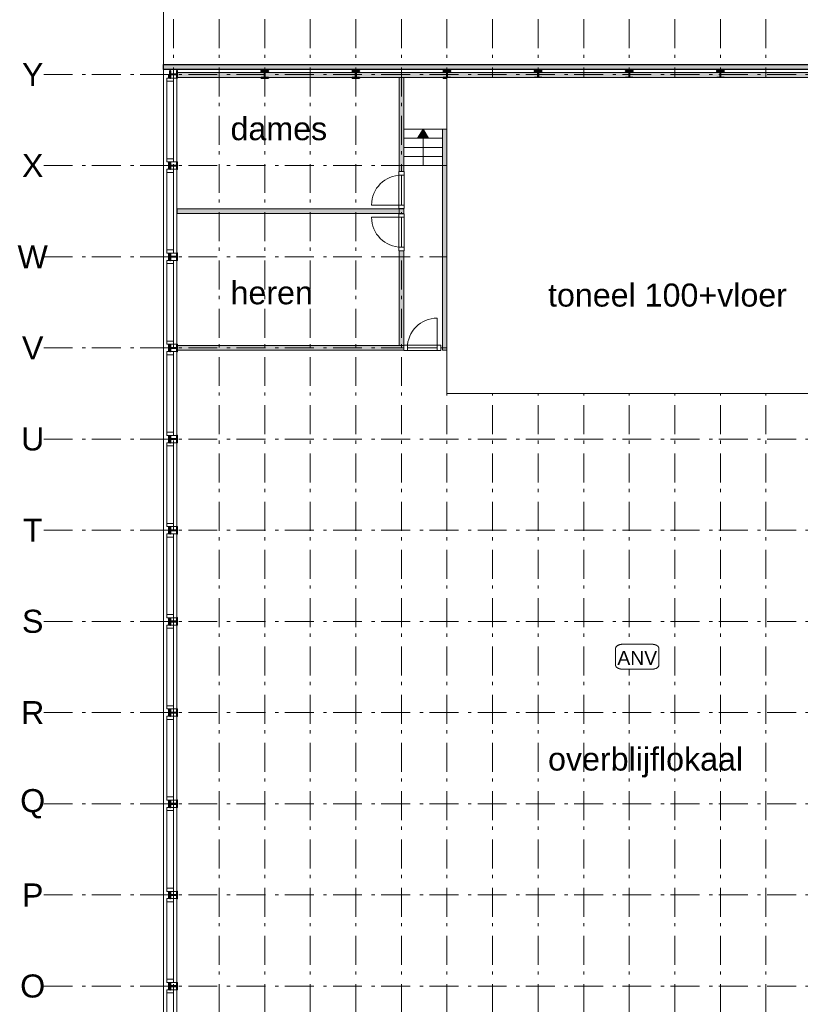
# Model space of a CAD drawing. Header units: millimetres. Extents: x -25849 to 35600, y -19165 to 63250.
# Tile 6 of 10: x -25427 to -8296, y 8002 to 29600. Entities that reach past the tile are written whole.
import ezdxf

# ---------------------------------------------------------------- set-up
doc = ezdxf.new("R2010")
doc.units = ezdxf.units.MM
doc.header["$LTSCALE"] = 1016
doc.linetypes.add('STYLE_06', pattern=[1.04164, 0.625, -0.20828, 0.06943, -0.13893])
for name, color, linetype, lineweight in [('Binnenpuien', 47, 'Continuous', 18), ('Binnenwanden', 7, 'Continuous', 13), ('Brandinstallaties', 7, 'Continuous', 18), ('Geen', 7, 'Continuous', 18), ('Gevelmetselwerk', 7, 'Continuous', 25), ('Gevelpui', 8, 'Continuous', 18), ('Staalconstructie', 7, 'Continuous', 18), ('Tekst', 7, 'Continuous', 18)]:
    doc.layers.add(name, color=color, linetype=linetype, lineweight=lineweight)
doc.styles.add('Arial', font='Arial')

# ---------------------------------------------------------------- blocks, each defined once
blk = doc.blocks.new('Groep')
at = {"layer": 'Geen', "color": 7, "char_height": 506, "attachment_point": 5, "line_spacing_factor": 0.966482, "style": 'Arial'}
for s, insert in [('Y', (-25142, 28400)), ('X', (-25142, 26400)), ('W', (-25142, 24400)), ('V', (-25142, 22400)), ('U', (-25142, 20400)), ('T', (-25142, 18400)), ('S', (-25142, 16400)), ('R', (-25142, 14400)), ('Q', (-25142, 12400)), ('P', (-25142, 10400)), ('O', (-25142, 8400))]:
    blk.add_mtext(s, dxfattribs=dict(at, insert=insert))
blk = doc.blocks.new('Gevelpui 2000')
at = {"layer": 'Gevelpui', "color": 7, "lineweight": 5}
blk.add_line((-110, 1000), (-110, -1000), dxfattribs=at)
at = {"color": 7, "lineweight": 5}
blk.add_wipeout([(0, 920), (70, 920), (70, -920), (0, -920)], dxfattribs=at).dxf.layer = 'Gevelpui'
at = {"layer": 'Gevelpui', "color": 7, "lineweight": 5}
blk.add_lwpolyline([(0, 920), (70, 920), (70, -920), (0, -920)], close=True, dxfattribs=at)
at = {"color": 7, "lineweight": 13}
blk.add_wipeout([(-150, 920), (0, 920), (0, -920), (-150, -920)], dxfattribs=at).dxf.layer = 'Gevelpui'
at = {"layer": 'Gevelpui', "color": 7, "lineweight": 13}
blk.add_lwpolyline([(-150, 920), (0, 920), (0, -920), (-150, -920)], close=True, dxfattribs=at)
at = {"color": 7, "lineweight": 13}
for points in [[(-150, 920), (0, 920), (0, 850), (-150, 850)], [(-150, -850), (0, -850), (0, -920), (-150, -920)]]:
    blk.add_wipeout(points, dxfattribs=at).dxf.layer = 'Gevelpui'
at = {"layer": 'Gevelpui', "color": 7, "lineweight": 5}
blk.add_line((-220, 1000), (-220, -1000), dxfattribs=at)
at = {"layer": 'Gevelpui', "color": 7, "lineweight": 13}
for points in [[(-150, 920), (0, 920), (0, 850), (-150, 850)], [(-150, -850), (0, -850), (0, -920), (-150, -920)]]:
    blk.add_lwpolyline(points, close=True, dxfattribs=at)
blk = doc.blocks.new('IPE 160')
at = {"color": 7, "linetype": 'Continuous', "lineweight": 35}
blk.add_wipeout([(5, 80), (80, 80), (80, 70), (15, 70), (15, 70), (15, 70), (14, 70), (14, 70), (14, 70), (14, 70), (13, 70), (13, 70), (13, 70), (13, 70), (12, 70), (12, 70), (12, 69), (12, 69), (11, 69), (11, 69), (11, 69), (11, 69), (11, 69), (10, 69), (10, 69), (10, 69), (10, 68), (9, 68), (9, 68), (9, 68), (9, 68), (9, 68), (8, 68), (8, 67), (8, 67), (8, 67), (8, 67), (8, 67), (7, 67), (7, 66), (7, 66), (7, 66), (7, 66), (7, 66), (7, 65), (6, 65), (6, 65), (6, 65), (6, 64), (6, 64), (6, 64), (6, 64), (6, 64), (6, 63), (6, 63), (5, 63), (5, 63), (5, 62), (5, 62), (5, 62), (5, 62), (5, 61), (5, 61), (5, 61), (5, 61), (5, 60), (5, 60), (5, 60), (5, 0), (5, -60), (5, -60), (5, -60), (5, -61), (5, -61), (5, -61), (5, -61), (5, -62), (5, -62), (5, -62), (5, -62), (5, -63), (5, -63), (6, -63), (6, -63), (6, -64), (6, -64), (6, -64), (6, -64), (6, -64), (6, -65), (6, -65), (6, -65), (7, -65), (7, -66), (7, -66), (7, -66), (7, -66), (7, -66), (7, -67), (8, -67), (8, -67), (8, -67), (8, -67), (8, -67), (8, -68), (9, -68), (9, -68), (9, -68), (9, -68), (9, -68), (10, -68), (10, -69), (10, -69), (10, -69), (11, -69), (11, -69), (11, -69), (11, -69), (11, -69), (12, -69), (12, -69), (12, -70), (12, -70), (13, -70), (13, -70), (13, -70), (13, -70), (14, -70), (14, -70), (14, -70), (14, -70), (15, -70), (15, -70), (15, -70), (80, -70), (80, -80), (-80, -80), (-80, -70), (-15, -70), (-15, -70), (-15, -70), (-14, -70), (-14, -70), (-14, -70), (-14, -70), (-13, -70), (-13, -70), (-13, -70), (-13, -70), (-12, -70), (-12, -70), (-12, -69), (-12, -69), (-11, -69), (-11, -69), (-11, -69), (-11, -69), (-11, -69), (-10, -69), (-10, -69), (-10, -69), (-10, -68), (-9, -68), (-9, -68), (-9, -68), (-9, -68), (-9, -68), (-8, -68), (-8, -67), (-8, -67), (-8, -67), (-8, -67), (-8, -67), (-7, -67), (-7, -66), (-7, -66), (-7, -66), (-7, -66), (-7, -66), (-7, -65), (-6, -65), (-6, -65), (-6, -65), (-6, -64), (-6, -64), (-6, -64), (-6, -64), (-6, -64), (-6, -63), (-6, -63), (-5, -63), (-5, -63), (-5, -62), (-5, -62), (-5, -62), (-5, -62), (-5, -61), (-5, -61), (-5, -61), (-5, -61), (-5, -60), (-5, -60), (-5, -60), (-5, 0), (-5, 60), (-5, 60), (-5, 60), (-5, 61), (-5, 61), (-5, 61), (-5, 61), (-5, 62), (-5, 62), (-5, 62), (-5, 62), (-5, 63), (-5, 63), (-6, 63), (-6, 63), (-6, 64), (-6, 64), (-6, 64), (-6, 64), (-6, 64), (-6, 65), (-6, 65), (-6, 65), (-7, 65), (-7, 66), (-7, 66), (-7, 66), (-7, 66), (-7, 66), (-7, 67), (-8, 67), (-8, 67), (-8, 67), (-8, 67), (-8, 67), (-8, 68), (-9, 68), (-9, 68), (-9, 68), (-9, 68), (-9, 68), (-10, 68), (-10, 69), (-10, 69), (-10, 69), (-11, 69), (-11, 69), (-11, 69), (-11, 69), (-11, 69), (-12, 69), (-12, 69), (-12, 70), (-12, 70), (-13, 70), (-13, 70), (-13, 70), (-13, 70), (-14, 70), (-14, 70), (-14, 70), (-14, 70), (-15, 70), (-15, 70), (-15, 70), (-80, 70), (-80, 80), (-5, 80)], dxfattribs=at).dxf.layer = 'Staalconstructie'
at = {"layer": 'Staalconstructie', "color": 7, "linetype": 'Continuous', "lineweight": 35, "flags": 128}
blk.add_lwpolyline([(5, 80), (80, 80), (80, 70), (15, 70, 0.414214), (5, 60), (5, -60, 0.414214), (15, -70), (80, -70), (80, -80), (-80, -80), (-80, -70), (-15, -70, 0.414214), (-5, -60), (-5, 60, 0.414214), (-15, 70), (-80, 70), (-80, 80), (-5, 80)], format="xyb", close=True, dxfattribs=at)
blk = doc.blocks.new('Binnendeur 815')
blk.add_wipeout([(80, 0), (80, 16), (81, 32), (82, 48), (83, 64), (85, 80), (87, 96), (90, 112), (93, 128), (96, 144), (100, 159), (104, 175), (108, 190), (113, 205), (118, 221), (124, 236), (130, 251), (136, 265), (143, 280), (150, 294), (157, 309), (165, 323), (173, 337), (182, 350), (190, 364), (199, 377), (209, 390), (219, 403), (229, 416), (239, 428), (250, 440), (261, 452), (272, 463), (283, 474), (295, 485), (307, 496), (319, 506), (332, 516), (345, 526), (358, 536), (371, 545), (385, 553), (398, 562), (412, 570), (426, 578), (441, 585), (455, 592), (470, 599), (484, 605), (499, 611), (514, 617), (530, 622), (545, 627), (560, 631), (576, 635), (591, 639), (607, 642), (623, 645), (639, 648), (655, 650), (671, 652), (687, 653), (703, 654), (719, 655), (735, 655), (735, 0)]).dxf.layer = 'Binnenpuien'
at = {"layer": 'Binnenpuien'}
blk.add_arc((735, 0), 655, 90, 180, dxfattribs=at)
blk.add_wipeout([(0, 60), (815, 60), (815, -60), (0, -60)]).dxf.layer = 'Binnenpuien'
blk.add_lwpolyline([(0, 60), (815, 60), (815, -60), (0, -60)], close=True, dxfattribs=at)
blk.add_wipeout([(735, 60), (815, 60), (815, -60), (735, -60)]).dxf.layer = 'Binnenpuien'
for p, q in [((735, 0), (735, 655)), ((80, 0), (735, 0))]:
    blk.add_line(p, q, dxfattribs=at)
blk.add_lwpolyline([(735, 60), (815, 60), (815, -60), (735, -60)], close=True, dxfattribs=at)
blk.add_wipeout([(0, 60), (80, 60), (80, -60), (0, -60)]).dxf.layer = 'Binnenpuien'
blk.add_lwpolyline([(0, 60), (80, 60), (80, -60), (0, -60)], close=True, dxfattribs=at)
blk = doc.blocks.new('Groep-14')
blk.add_wipeout([(-17000, 26600), (-16150, 26600), (-16150, 26400), (-17000, 26400)]).dxf.layer = 'Geen'
at = {"layer": 'Geen'}
blk.add_lwpolyline([(-17000, 26600), (-16150, 26600), (-16150, 26400), (-17000, 26400)], close=True, dxfattribs=at)
blk.add_wipeout([(-17000, 26800), (-16150, 26800), (-16150, 26600), (-17000, 26600)]).dxf.layer = 'Geen'
blk.add_lwpolyline([(-17000, 26800), (-16150, 26800), (-16150, 26600), (-17000, 26600)], close=True, dxfattribs=at)
blk.add_wipeout([(-17000, 27000), (-16150, 27000), (-16150, 26800), (-17000, 26800)]).dxf.layer = 'Geen'
blk.add_lwpolyline([(-17000, 27000), (-16150, 27000), (-16150, 26800), (-17000, 26800)], close=True, dxfattribs=at)
blk.add_wipeout([(-17000, 27200), (-16150, 27200), (-16150, 27000), (-17000, 27000)]).dxf.layer = 'Geen'
at = {"layer": 'Geen', "linetype": 'Continuous', "lineweight": 0}
for points in [[(-16575, 27200), (-16695, 27000), (-16575, 27000)], [(-16575, 27200), (-16455, 27000), (-16575, 27000)]]:
    blk.add_hatch(color=7, dxfattribs=at).paths.add_polyline_path(points)
at = {"layer": 'Geen'}
blk.add_line((-16575, 27200), (-16575, 26400), dxfattribs=at)
for points in [[(-17000, 27200), (-16150, 27200), (-16150, 27000), (-17000, 27000)], [(-16575, 27200), (-16695, 27000), (-16575, 27000)], [(-16575, 27200), (-16455, 27000), (-16575, 27000)]]:
    blk.add_lwpolyline(points, close=True, dxfattribs=at)
blk = doc.blocks.new('ANV')
at = {"color": 7, "lineweight": 18}
blk.add_wipeout([(317, 274), (321, 274), (324, 274), (328, 274), (332, 274), (336, 274), (340, 273), (344, 273), (348, 272), (351, 272), (355, 272), (359, 271), (363, 270), (366, 270), (370, 269), (374, 268), (377, 267), (381, 266), (384, 265), (388, 264), (391, 263), (395, 262), (398, 261), (401, 260), (405, 259), (408, 258), (411, 256), (414, 255), (417, 253), (420, 252), (423, 251), (426, 249), (429, 247), (431, 246), (434, 244), (437, 243), (439, 241), (441, 239), (444, 237), (446, 235), (448, 234), (450, 232), (452, 230), (454, 228), (456, 226), (458, 224), (460, 222), (461, 220), (463, 218), (464, 216), (466, 214), (467, 212), (468, 209), (469, 207), (470, 205), (471, 203), (472, 201), (473, 198), (473, 196), (474, 194), (474, 192), (475, 190), (475, 187), (475, 185), (475, 183), (475, -183), (475, -185), (475, -187), (475, -190), (474, -192), (474, -194), (473, -196), (473, -198), (472, -201), (471, -203), (470, -205), (469, -207), (468, -209), (467, -212), (466, -214), (464, -216), (463, -218), (461, -220), (460, -222), (458, -224), (456, -226), (454, -228), (452, -230), (450, -232), (448, -234), (446, -235), (444, -237), (441, -239), (439, -241), (437, -243), (434, -244), (431, -246), (429, -247), (426, -249), (423, -251), (420, -252), (417, -253), (414, -255), (411, -256), (408, -258), (405, -259), (401, -260), (398, -261), (395, -262), (391, -263), (388, -264), (384, -265), (381, -266), (377, -267), (374, -268), (370, -269), (366, -270), (363, -270), (359, -271), (355, -272), (351, -272), (348, -272), (344, -273), (340, -273), (336, -274), (332, -274), (328, -274), (324, -274), (321, -274), (317, -274), (-317, -274), (-321, -274), (-324, -274), (-328, -274), (-332, -274), (-336, -274), (-340, -273), (-344, -273), (-348, -272), (-351, -272), (-355, -272), (-359, -271), (-363, -270), (-366, -270), (-370, -269), (-374, -268), (-377, -267), (-381, -266), (-384, -265), (-388, -264), (-391, -263), (-395, -262), (-398, -261), (-401, -260), (-405, -259), (-408, -258), (-411, -256), (-414, -255), (-417, -253), (-420, -252), (-423, -251), (-426, -249), (-429, -247), (-431, -246), (-434, -244), (-437, -243), (-439, -241), (-441, -239), (-444, -237), (-446, -235), (-448, -234), (-450, -232), (-452, -230), (-454, -228), (-456, -226), (-458, -224), (-460, -222), (-461, -220), (-463, -218), (-464, -216), (-466, -214), (-467, -212), (-468, -209), (-469, -207), (-470, -205), (-471, -203), (-472, -201), (-473, -198), (-473, -196), (-474, -194), (-474, -192), (-475, -190), (-475, -187), (-475, -185), (-475, -183), (-475, 183), (-475, 185), (-475, 187), (-475, 190), (-474, 192), (-474, 194), (-473, 196), (-473, 198), (-472, 201), (-471, 203), (-470, 205), (-469, 207), (-468, 209), (-467, 212), (-466, 214), (-464, 216), (-463, 218), (-461, 220), (-460, 222), (-458, 224), (-456, 226), (-454, 228), (-452, 230), (-450, 232), (-448, 234), (-446, 235), (-444, 237), (-441, 239), (-439, 241), (-437, 243), (-434, 244), (-431, 246), (-429, 247), (-426, 249), (-423, 251), (-420, 252), (-417, 253), (-414, 255), (-411, 256), (-408, 258), (-405, 259), (-401, 260), (-398, 261), (-395, 262), (-391, 263), (-388, 264), (-384, 265), (-381, 266), (-377, 267), (-374, 268), (-370, 269), (-366, 270), (-363, 270), (-359, 271), (-355, 272), (-351, 272), (-348, 272), (-344, 273), (-340, 273), (-336, 274), (-332, 274), (-328, 274), (-324, 274), (-321, 274), (-317, 274)], dxfattribs=at).dxf.layer = 'Brandinstallaties'
at = {"layer": 'Brandinstallaties', "color": 7, "lineweight": 18}
blk.add_open_spline([(317, 274), (359, 274), (433, 250), (475, 207), (475, 183), (475, 0), (475, -183), (475, -207), (433, -250), (359, -274), (317, -274), (0, -274), (-317, -274), (-359, -274), (-433, -250), (-475, -207), (-475, -183), (-475, 0), (-475, 183), (-475, 207), (-433, 250), (-359, 274), (-317, 274), (0, 274), (317, 274)], degree=2, knots=[0, 0, 0, 1, 2, 3, 3, 4, 4, 5, 6, 7, 7, 8, 8, 9, 10, 11, 11, 12, 12, 13, 14, 15, 15, 16, 16, 16], dxfattribs=at)
at = {"layer": 'Brandinstallaties', "color": 7, "insert": (-435, -26), "char_height": 303.4, "attachment_point": 4, "line_spacing_factor": 0.966482, "style": 'Arial'}
blk.add_mtext('ANV', dxfattribs=at)

msp = doc.modelspace()

# ---------------------------------------------------------------- hatches: boundary and pattern name
at = {"layer": 'Binnenwanden', "linetype": 'Continuous', "lineweight": 0}
for points in [[(-17100, 28330), (-17000, 28330), (-17000, 22450), (-17100, 22450)], [(-16150, 27200), (-16050, 27200), (-16050, 22350), (-16150, 22350)]]:
    msp.add_hatch(color=7, dxfattribs=at).paths.add_polyline_path(points)

# ---------------------------------------------------------------- linework, layer by layer
at = {"layer": 'Binnenwanden'}
for points in [[(-17100, 28330), (-17000, 28330), (-17000, 22450), (-17100, 22450)], [(-16150, 27200), (-16050, 27200), (-16050, 22350), (-16150, 22350)]]:
    msp.add_lwpolyline(points, close=True, dxfattribs=at)
at = {"layer": 'Geen', "color": 8, "linetype": 'Continuous', "lineweight": 5}
msp.add_line((-22270, -18650), (-22270, 63250), dxfattribs=at)
at = {"layer": 'Geen', "color": 1, "linetype": 'STYLE_06', "lineweight": 13}
for p, q in [((-22050, -18650), (-22050, 63250)), ((-21050, -18650), (-21050, 63250)), ((-20050, -18650), (-20050, 63250)), ((-19050, -18650), (-19050, 63250)), ((-18050, -18650), (-18050, 63250)), ((-17050, -18650), (-17050, 63250)), ((-16050, -18650), (-16050, 63250)), ((-15050, -18650), (-15050, 63250)), ((-14050, -18650), (-14050, 63250)), ((-13050, -18650), (-13050, 63250)), ((-12050, -18650), (-12050, 63250)), ((-11050, -18650), (-11050, 63250)), ((-10050, -18650), (-10050, 63250)), ((-9050, -18650), (-9050, 63250)), ((-24900, 28400), (7200, 28400)), ((-24900, 26400), (7200, 26400)), ((-24900, 24400), (7200, 24400)), ((-24900, 22400), (7200, 22400)), ((-24900, 20400), (7200, 20400)), ((-24900, 18400), (7200, 18400)), ((-24900, 16400), (7200, 16400)), ((-24900, 14400), (7200, 14400)), ((-24900, 12400), (7200, 12400)), ((-24900, 10400), (7200, 10400)), ((-24900, 8400), (7200, 8400))]:
    msp.add_line(p, q, dxfattribs=at)

# ---------------------------------------------------------------- block references
at = {"layer": 'Geen', "color": 7}
msp.add_blockref('Groep', (0, 0), dxfattribs=at)

# ---------------------------------------------------------------- texts
at = {"layer": 'Tekst', "color": 7, "attachment_point": 4, "line_spacing_factor": 0.966482, "style": 'Arial'}
for s, insert, char_height, width in [('dames', (-20800, 27206), 505.7, 4000), ('heren', (-20800, 23606), 505.7, 4000), ('overblijflokaal', (-13832, 13306), 505.74, 5432.14)]:
    msp.add_mtext(s, dxfattribs=dict(at, insert=insert, char_height=char_height, width=width))

# ---------------------------------------------------------------- next in the draw order: block references
at = {"layer": 'Brandinstallaties', "color": 7}
msp.add_blockref('ANV', (-11875, 15626), dxfattribs=at)
at = {"layer": 'Geen', "color": 7}
msp.add_blockref('Groep-14', (0, 0), dxfattribs=at)
at = {"layer": 'Gevelpui', "color": 7}
msp.add_blockref('Gevelpui 2000', (-22050, 7400), dxfattribs=at)
at = {"layer": 'Staalconstructie', "color": 7, "rotation": 180}
for p in [(-20050, 28400), (-18050, 28400), (-16050, 28400), (-14050, 28400), (-12050, 28400)]:
    msp.add_blockref('IPE 160', p, dxfattribs=at)

# ---------------------------------------------------------------- next in the draw order: block references
at = {"layer": 'Staalconstructie', "color": 7}
for p, rotation in [((-14050, 28400), 180), ((-22050, 8400), 90)]:
    msp.add_blockref('IPE 160', p, dxfattribs=dict(at, rotation=rotation))

# ---------------------------------------------------------------- next in the draw order: block references
at = {"layer": 'Gevelpui', "color": 7}
msp.add_blockref('Gevelpui 2000', (-22050, 9400), dxfattribs=at)
at = {"layer": 'Staalconstructie', "color": 7, "rotation": 180}
msp.add_blockref('IPE 160', (-14050, 28400), dxfattribs=at)

# ---------------------------------------------------------------- next in the draw order: block references
at = {"layer": 'Staalconstructie', "color": 7, "rotation": 90}
msp.add_blockref('IPE 160', (-22050, 10400), dxfattribs=at)

# ---------------------------------------------------------------- next in the draw order: block references
at = {"layer": 'Gevelpui', "color": 7}
msp.add_blockref('Gevelpui 2000', (-22050, 11400), dxfattribs=at)

# ---------------------------------------------------------------- next in the draw order: block references
at = {"layer": 'Staalconstructie', "color": 7, "rotation": 90}
msp.add_blockref('IPE 160', (-22050, 12400), dxfattribs=at)

# ---------------------------------------------------------------- next in the draw order: block references
at = {"layer": 'Gevelpui', "color": 7}
msp.add_blockref('Gevelpui 2000', (-22050, 13400), dxfattribs=at)

# ---------------------------------------------------------------- next in the draw order: block references
at = {"layer": 'Staalconstructie', "color": 7, "rotation": 90}
msp.add_blockref('IPE 160', (-22050, 14400), dxfattribs=at)

# ---------------------------------------------------------------- next in the draw order: block references
at = {"layer": 'Gevelpui', "color": 7}
msp.add_blockref('Gevelpui 2000', (-22050, 15400), dxfattribs=at)

# ---------------------------------------------------------------- next in the draw order: block references
at = {"layer": 'Staalconstructie', "color": 7, "rotation": 90}
msp.add_blockref('IPE 160', (-22050, 16400), dxfattribs=at)

# ---------------------------------------------------------------- next in the draw order: block references
at = {"layer": 'Gevelpui', "color": 7}
msp.add_blockref('Gevelpui 2000', (-22050, 17400), dxfattribs=at)

# ---------------------------------------------------------------- next in the draw order: block references
at = {"layer": 'Staalconstructie', "color": 7, "rotation": 90}
msp.add_blockref('IPE 160', (-22050, 18400), dxfattribs=at)

# ---------------------------------------------------------------- next in the draw order: block references
at = {"layer": 'Gevelpui', "color": 7}
msp.add_blockref('Gevelpui 2000', (-22050, 19400), dxfattribs=at)

# ---------------------------------------------------------------- next in the draw order: block references
at = {"layer": 'Staalconstructie', "color": 7, "rotation": 90}
msp.add_blockref('IPE 160', (-22050, 20400), dxfattribs=at)

# ---------------------------------------------------------------- next in the draw order: block references
at = {"layer": 'Gevelpui', "color": 7}
msp.add_blockref('Gevelpui 2000', (-22050, 21400), dxfattribs=at)

# ---------------------------------------------------------------- next in the draw order: block references
at = {"layer": 'Staalconstructie', "color": 7, "rotation": 90}
msp.add_blockref('IPE 160', (-22050, 22400), dxfattribs=at)

# ---------------------------------------------------------------- next in the draw order: block references
at = {"layer": 'Gevelpui', "color": 7}
msp.add_blockref('Gevelpui 2000', (-22050, 23400), dxfattribs=at)

# ---------------------------------------------------------------- next in the draw order: hatches: boundary and pattern name
at = {"layer": 'Binnenwanden', "linetype": 'Continuous', "lineweight": 0}
msp.add_hatch(color=7, dxfattribs=at).paths.add_polyline_path([(-21970, 22450), (-17000, 22450), (-17000, 22350), (-21970, 22350)])

# ---------------------------------------------------------------- next in the draw order: linework, layer by layer
at = {"layer": 'Binnenwanden'}
msp.add_lwpolyline([(-21970, 22450), (-17000, 22450), (-17000, 22350), (-21970, 22350)], close=True, dxfattribs=at)

# ---------------------------------------------------------------- next in the draw order: block references
at = {"layer": 'Staalconstructie', "color": 7, "rotation": 90}
msp.add_blockref('IPE 160', (-22050, 24400), dxfattribs=at)

# ---------------------------------------------------------------- next in the draw order: block references
at = {"layer": 'Geen', "color": 7}
msp.add_blockref('Binnendeur 815', (-17000, 22400), dxfattribs=at)
at = {"layer": 'Gevelpui', "color": 7}
msp.add_blockref('Gevelpui 2000', (-22050, 25400), dxfattribs=at)

# ---------------------------------------------------------------- next in the draw order: hatches: boundary and pattern name
at = {"layer": 'Binnenwanden', "linetype": 'Continuous', "lineweight": 0}
msp.add_hatch(color=7, dxfattribs=at).paths.add_polyline_path([(-21970, 25450), (-17000, 25450), (-17000, 25350), (-21970, 25350)])

# ---------------------------------------------------------------- next in the draw order: linework, layer by layer
at = {"layer": 'Binnenwanden'}
msp.add_lwpolyline([(-21970, 25450), (-17000, 25450), (-17000, 25350), (-21970, 25350)], close=True, dxfattribs=at)

# ---------------------------------------------------------------- next in the draw order: block references
at = {"layer": 'Staalconstructie', "color": 7, "rotation": 90}
msp.add_blockref('IPE 160', (-22050, 26400), dxfattribs=at)

# ---------------------------------------------------------------- next in the draw order: block references
at = {"layer": 'Geen', "color": 7, "xscale": -1, "rotation": 90}
msp.add_blockref('Binnendeur 815', (-17050, 26270), dxfattribs=at)
at = {"layer": 'Geen', "color": 7, "rotation": 90}
msp.add_blockref('Binnendeur 815', (-17050, 24530), dxfattribs=at)
at = {"layer": 'Gevelpui', "color": 7}
msp.add_blockref('Gevelpui 2000', (-22050, 27400), dxfattribs=at)

# ---------------------------------------------------------------- next in the draw order: block references
at = {"layer": 'Staalconstructie', "color": 7, "rotation": 90}
msp.add_blockref('IPE 160', (-22050, 28400), dxfattribs=at)

# ---------------------------------------------------------------- next in the draw order: hatches: boundary and pattern name
at = {"layer": 'Binnenwanden', "linetype": 'Continuous', "lineweight": 0}
msp.add_hatch(color=7, dxfattribs=at).paths.add_polyline_path([(-21970, 28440), (-5050, 28440), (-5050, 28330), (-21970, 28330)])
at = {"layer": 'Gevelmetselwerk', "linetype": 'Continuous', "lineweight": 0}
msp.add_hatch(color=255, dxfattribs=at).paths.add_polyline_path([(-22270, 28620), (-5050, 28620), (-5050, 28510), (-22270, 28510)])

# ---------------------------------------------------------------- next in the draw order: linework, layer by layer
at = {"layer": 'Binnenwanden'}
msp.add_lwpolyline([(-21970, 28440), (-5050, 28440), (-5050, 28330), (-21970, 28330)], close=True, dxfattribs=at)
at = {"layer": 'Gevelmetselwerk'}
msp.add_lwpolyline([(-22270, 28620), (-5050, 28620), (-5050, 28510), (-22270, 28510)], close=True, dxfattribs=at)

# ---------------------------------------------------------------- next in the draw order: block references
at = {"layer": 'Staalconstructie', "color": 7, "rotation": 180}
msp.add_blockref('IPE 160', (-10050, 28400), dxfattribs=at)

# ---------------------------------------------------------------- next in the draw order: wipeouts: each hides what was drawn before it
msp.add_wipeout([(-16050, 28330), (-6050, 28330), (-6050, 21400), (-16050, 21400)]).dxf.layer = 'Geen'

# ---------------------------------------------------------------- next in the draw order: linework, layer by layer
at = {"layer": 'Geen'}
msp.add_lwpolyline([(-16050, 28330), (-6050, 28330), (-6050, 21400), (-16050, 21400)], close=True, dxfattribs=at)

# ---------------------------------------------------------------- next in the draw order: texts
at = {"layer": 'Tekst', "color": 7, "insert": (-13832, 23556), "char_height": 505.74, "width": 5432.14, "attachment_point": 4, "line_spacing_factor": 0.966482, "style": 'Arial'}
msp.add_mtext('toneel 100+vloer', dxfattribs=at)

doc.saveas('drawing.dxf')
